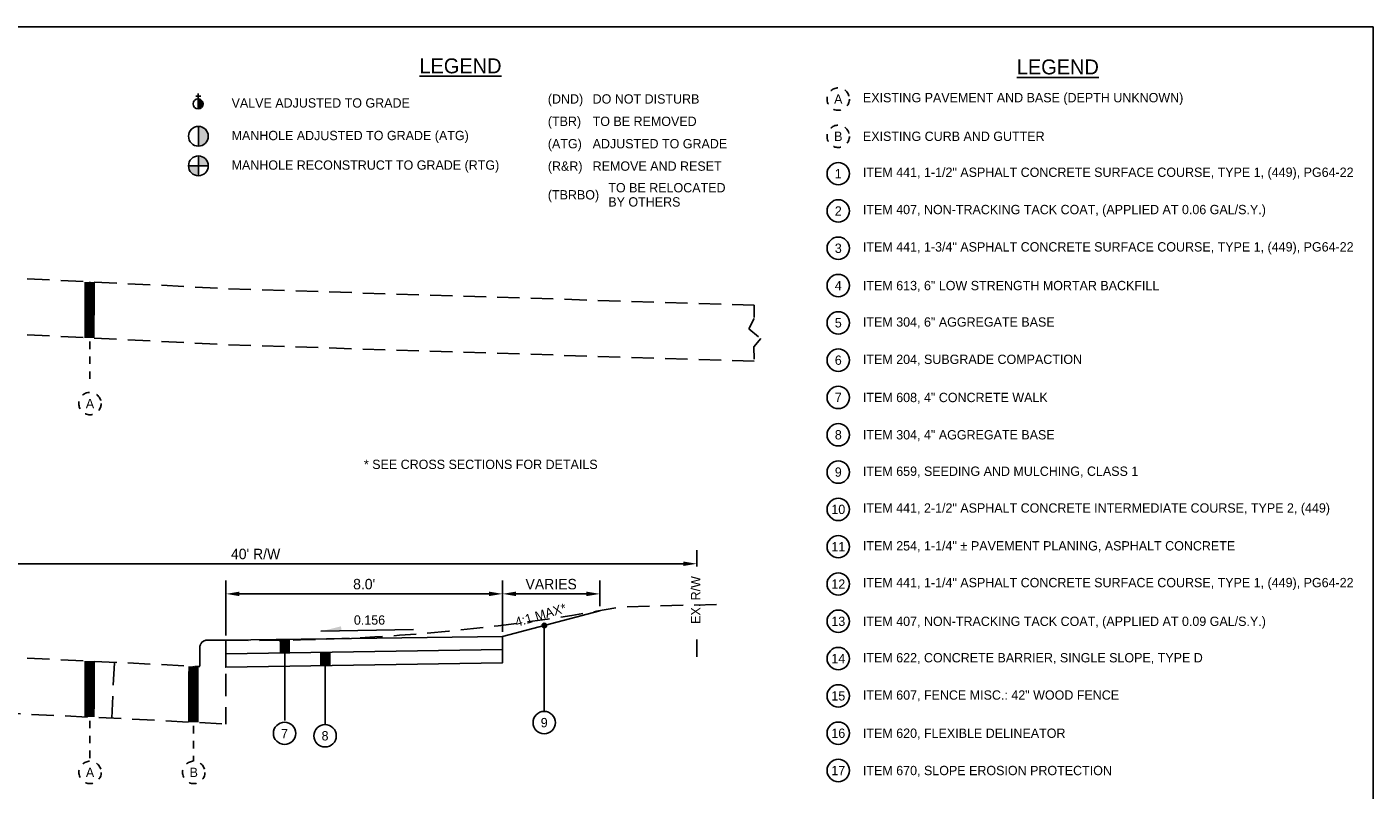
# Model space of a CAD drawing. Header units: feet. Extents: x 0 to 192, y -5 to 30.
# Tile 18 of 21: x 81 to 99, y 14 to 24. Entities that reach past the tile are written whole.
import ezdxf
from ezdxf.enums import TextEntityAlignment as Align

# ---------------------------------------------------------------- set-up
doc = ezdxf.new("R2010")
doc.units = ezdxf.units.FT
doc.header["$MEASUREMENT"] = 0
for name, pattern in [('CENTER', [2, 1.25, -0.25, 0.25, -0.25]), ('F', [0.15, 0.1, -0.05]), ('OhDOT_USTN3', [0.22, 0.165, -0.055])]:
    doc.linetypes.add(name, pattern=pattern)
for name, color, linetype in [('BORDER', 7, 'Continuous'), ('P-STORM', 3, 'Continuous'), ('PV_X_EOP', 27, 'OhDOT_USTN3'), ('text', 9, 'Continuous')]:
    doc.layers.add(name, color=color, linetype=linetype)
doc.layers.add('COLUMNS', color=6, linetype='Continuous', plot=False)
doc.layers.add('P-WATER', color=5, linetype='Continuous', true_color=0x0000ff)
doc.styles.add('Slanted-Normal', font='font31.shx', dxfattribs={"height": 0.14})
doc.styles.get("Standard").update_dxf_attribs({"font": 'arial.ttf'})
doc.dimstyles.new('COEC', dxfattribs={"dimscale": 13.9, "dimtxt": 0.18, "dimasz": 0.18, "dimexe": 0.18, "dimexo": 0.0625, "dimgap": 0.09, "dimtad": 1, "dimzin": 0, "dimdsep": 46, "dimtxsty": 'Standard', "dimcen": 0.09, "dimclrd": 256, "dimclre": 256, "dimclrt": 256, "dimaunit": 1, "dimadec": 4, "dimazin": 0, "dimtfac": 1, "dimtofl": 0, "dimtmove": 0, "dimatfit": 3, "dimfxl": 1, "dimtolj": 1, "dimtzin": 0, "dimlwd": -1, "dimlwe": -1, "dimarcsym": 0})

# ---------------------------------------------------------------- blocks, each defined once
blk = doc.blocks.new('*D30')
at = {"layer": 'Defpoints', "color": 0, "transparency": 16777216}
for p in [(77.722, 17.186), (89.541, 17.179), (89.541, 17.079)]:
    blk.add_point(p, dxfattribs=at)
at = {"layer": 'text', "transparency": 16777216}
for p, q in [((89.541, 17.141), (89.541, 17.359)), ((77.902, 17.179), (89.361, 17.179)), ((77.722, 17.124), (77.722, 16.999))]:
    blk.add_line(p, q, dxfattribs=at)
for points in [[(77.902, 17.209), (77.902, 17.149), (77.722, 17.179)], [(89.361, 17.209), (89.361, 17.149), (89.541, 17.179)]]:
    blk.add_solid(points, dxfattribs=at)
at = {"layer": 'text', "transparency": 16777216, "insert": (83.632, 17.309), "char_height": 0.14, "attachment_point": 5, "style": 'Slanted-Normal'}
blk.add_mtext("\\A1;40' R/W", dxfattribs=at)
blk = doc.blocks.new('*D33')
at = {"layer": 'Defpoints', "color": 0, "transparency": 16777216}
for p in [(86.938, 16.775), (83.234, 16.155), (86.938, 16.203)]:
    blk.add_point(p, dxfattribs=at)
at = {"layer": 'text', "transparency": 16777216}
for p, q in [((83.234, 16.218), (83.234, 16.955)), ((86.938, 16.265), (86.938, 16.955)), ((83.414, 16.775), (86.758, 16.775))]:
    blk.add_line(p, q, dxfattribs=at)
for points in [[(83.414, 16.805), (83.414, 16.745), (83.234, 16.775)], [(86.758, 16.805), (86.758, 16.745), (86.938, 16.775)]]:
    blk.add_solid(points, dxfattribs=at)
at = {"layer": 'text', "transparency": 16777216, "insert": (85.086, 16.905), "char_height": 0.14, "attachment_point": 5, "style": 'Slanted-Normal'}
blk.add_mtext("\\A1;8.0'", dxfattribs=at)
blk = doc.blocks.new('*D36')
at = {"layer": 'Defpoints', "color": 0, "transparency": 16777216}
for p in [(88.243, 16.775), (88.243, 16.55), (86.938, 16.203)]:
    blk.add_point(p, dxfattribs=at)
at = {"layer": 'text', "transparency": 16777216}
for p, q in [((86.938, 16.265), (86.938, 16.955)), ((88.243, 16.612), (88.243, 16.955)), ((87.118, 16.775), (88.063, 16.775))]:
    blk.add_line(p, q, dxfattribs=at)
for points in [[(87.118, 16.805), (87.118, 16.745), (86.938, 16.775)], [(88.063, 16.805), (88.063, 16.745), (88.243, 16.775)]]:
    blk.add_solid(points, dxfattribs=at)
at = {"layer": 'text', "transparency": 16777216, "insert": (87.59, 16.905), "char_height": 0.14, "attachment_point": 5, "style": 'Slanted-Normal'}
blk.add_mtext('\\A1;VARIES', dxfattribs=at)

msp = doc.modelspace()

# ---------------------------------------------------------------- hatches: boundary and pattern name
at = {"layer": 'P-STORM'}
msp.add_hatch(color=256, dxfattribs=at).paths.add_polyline_path([(82.86549, 22.77547, 0.41421356), (82.9983, 22.90828, 0.41421356), (82.86549, 23.04109)])
h = msp.add_hatch(color=256, dxfattribs=at)
h.dxf.hatch_style = 1
h.paths.add_polyline_path([(82.86549, 22.51205), (82.73268, 22.51205, 0.41421356), (82.86549, 22.37924)])
h.paths.add_polyline_path([(82.86549, 22.64486), (82.86549, 22.51205), (82.9983, 22.51205, 0.41421356)])
at = {"layer": 'P-WATER'}
msp.add_hatch(color=256, dxfattribs=at).paths.add_polyline_path([(82.86231, 23.27654, 0.41421356), (82.92871, 23.34294, 0.41421356), (82.86231, 23.40935)])
at = {"layer": 'text'}
h = msp.add_hatch(color=256, dxfattribs=at)
h.dxf.hatch_style = 1
edge = h.paths.add_edge_path()
edge.add_arc((87.49859, 16.35194), 0.03027, 180, 540, ccw=False)

# ---------------------------------------------------------------- linework, layer by layer
at = {"layer": 'BORDER', "flags": 128}
for points in [[(86.93767, 16.20299), (88.24312, 16.54965)], [(83.23389, 16.15527), (83.23171, 15.79104), (86.93712, 15.84885), (86.93714, 15.85871), (86.93714, 15.85871), (86.93767, 16.20299), (83.23389, 16.15527)], [(86.93661, 16.03094), (83.2328, 15.97316)]]:
    msp.add_lwpolyline(points, dxfattribs=at)
at = {"layer": 'COLUMNS', "color": 1}
msp.add_lwpolyline([(68.09752, 3.37445), (68.09752, 24.37445), (98.59752, 24.37445), (98.59752, 3.37445)], close=True, dxfattribs=at)
at = {"layer": 'P-STORM'}
for p, q in [((82.86549, 22.77547), (82.86549, 23.04109)), ((82.86549, 22.37924), (82.86549, 22.64486)), ((82.73268, 22.51205), (82.9983, 22.51205))]:
    msp.add_line(p, q, dxfattribs=at)
for centre in [(82.86549, 22.90828), (82.86549, 22.51205)]:
    msp.add_circle(centre, 0.13281, dxfattribs=at)
at = {"layer": 'P-WATER'}
for p, q in [((82.82976, 23.44755), (82.89676, 23.44755)), ((82.86231, 23.40935), (82.86231, 23.48339)), ((82.86231, 23.27654), (82.86231, 23.40935))]:
    msp.add_line(p, q, dxfattribs=at)
msp.add_circle((82.86231, 23.34294), 0.06641, dxfattribs=at)
at = {"layer": 'PV_X_EOP', "linetype": 'F', "ltscale": 3, "flags": 128}
for points in [[(70.67843, 20.9662), (72.9238, 21.04434), (75.118, 21.07784), (77.73395, 21.13349), (82.36563, 20.91105), (83.23419, 20.86496), (90.31036, 20.64387)], [(70.67738, 20.2152), (72.92275, 20.29334), (75.11695, 20.32684), (77.7329, 20.38249), (82.36458, 20.16005), (83.23315, 20.11396), (90.30931, 19.89287)], [(70.67813, 15.88291), (72.9235, 15.96105), (75.1177, 15.99455), (77.73365, 16.0502), (82.36533, 15.82776), (82.88363, 15.80026)], [(70.73713, 15.13451), (72.94227, 15.21125), (75.1314, 15.24467), (77.72362, 15.29981), (82.32747, 15.07871), (83.23389, 15.03061)]]:
    msp.add_lwpolyline(points, dxfattribs=at)
at = {"layer": 'PV_X_EOP'}
msp.add_lwpolyline([(90.31036, 20.64387), (90.31036, 20.46826), (90.23824, 20.32654), (90.39595, 20.19744), (90.30539, 20.08465), (90.30931, 19.89287)], dxfattribs=at)
at = {"layer": 'PV_X_EOP', "linetype": 'F', "ltscale": 3, "flags": 128}
msp.add_lwpolyline([(83.23389, 16.15527, 0.05005859), (88.52357, 16.60028), (89.90076, 16.63589)], format="xyb", dxfattribs=at)
at = {"layer": 'PV_X_EOP', "linetype": 'F', "ltscale": 3}
msp.add_lwpolyline([(82.88389, 15.80527), (82.88389, 16.05527, -0.41421356), (82.98389, 16.15527), (83.23389, 16.15527), (83.23389, 15.03061)], format="xyb", dxfattribs=at)
msp.add_lwpolyline([(81.74014, 15.85275), (81.70441, 15.10864)], dxfattribs=at)
at = {"layer": 'text', "linetype": 'F'}
for p, q in [((81.40978, 20.95696), (81.41246, 19.61586)), ((81.41052, 15.87361), (81.4132, 14.53251)), ((82.79961, 15.80471), (82.80215, 14.53251))]:
    msp.add_line(p, q, dxfattribs=at)
at = {"layer": 'text'}
for p, q in [((85.74448, 16.29901), (84.50453, 16.27318)), ((84.02294, 16.12217), (84.02124, 15.07831)), ((84.5645, 15.99393), (84.56277, 15.02312))]:
    msp.add_line(p, q, dxfattribs=at)
at = {"layer": 'text', "const_width": 0.14134}
for points in [[(81.40978, 20.95696), (81.40686, 20.20624)], [(84.02247, 16.16543), (84.02272, 15.98548)], [(84.5645, 15.99393), (84.56418, 15.81183)], [(81.41052, 15.87361), (81.40761, 15.12289)], [(82.79961, 15.80471), (82.79669, 15.05399)]]:
    msp.add_lwpolyline(points, dxfattribs=at)
at = {"layer": 'text', "flags": 128}
msp.add_lwpolyline([(87.49799, 16.35445), (87.497, 15.19946)], dxfattribs=at)
at = {"layer": 'text', "linetype": 'CENTER', "flags": 128}
msp.add_lwpolyline([(89.54189, 15.92919), (89.54181, 16.16319)], dxfattribs=at)
at = {"layer": 'text', "linetype": 'F'}
for centre in [(91.43552, 23.40757), (91.43552, 22.90757), (81.4138, 19.32586), (81.41455, 14.38251), (82.8035, 14.38251)]:
    msp.add_circle(centre, 0.15, dxfattribs=at)
at = {"layer": 'text'}
for centre, radius in [((91.43552, 22.40757), 0.15), ((91.43552, 21.90757), 0.15), ((91.43552, 21.40757), 0.15), ((91.43552, 20.90757), 0.15), ((91.43552, 20.40757), 0.15), ((91.43552, 19.90757), 0.15), ((91.43552, 19.40757), 0.15), ((91.43552, 18.90757), 0.15), ((91.43552, 18.40757), 0.15), ((91.43552, 17.90757), 0.15), ((91.43552, 17.40757), 0.15), ((91.43552, 16.90757), 0.15), ((91.43552, 16.40757), 0.15), ((87.49859, 16.35194), 0.03027), ((91.43552, 15.90757), 0.15), ((91.43552, 15.40757), 0.15), ((87.497, 15.04946), 0.15), ((84.02027, 14.90585), 0.15), ((84.56197, 14.87312), 0.15), ((91.43552, 14.90757), 0.15), ((91.43552, 14.40757), 0.15)]:
    msp.add_circle(centre, radius, dxfattribs=at)
msp.add_solid([(84.7773, 16.3401), (84.77858, 16.27889), (84.50453, 16.27318)], dxfattribs=at)

# ---------------------------------------------------------------- texts
at = {"layer": 'text', "style": 'Slanted-Normal'}
for p in [(86.37543, 23.75226), (94.37543, 23.73807)]:
    msp.add_text('%%ULEGEND', height=0.2, dxfattribs=at).set_placement(p, align=Align.CENTER)
for s, p in [('(DND)', (87.54548, 23.34639)), ('DO NOT DISTURB', (88.14548, 23.34639)), ('VALVE ADJUSTED TO GRADE', (83.31022, 23.29287)), ('(TBR)', (87.54548, 23.04639)), ('TO BE REMOVED', (88.14548, 23.04639)), ('MANHOLE ADJUSTED TO GRADE (ATG)', (83.31022, 22.85637)), ('(ATG)', (87.54548, 22.74639)), ('ADJUSTED TO GRADE', (88.14548, 22.74639)), ('MANHOLE RECONSTRUCT TO GRADE (RTG)', (83.31022, 22.46014)), ('(R&R)', (87.54548, 22.44639)), ('REMOVE AND RESET', (88.14548, 22.44639)), ('(TBRBO)', (87.54548, 22.06139)), ('TO BE RELOCATED', (88.35548, 22.15639)), ('BY OTHERS', (88.35548, 21.96639))]:
    msp.add_text(s, height=0.125, dxfattribs=at).set_placement(p)
for s, p in [('A', (91.43552, 23.40757)), ('B', (91.43552, 22.90757)), ('1', (91.43552, 22.40757)), ('2', (91.43552, 21.90757)), ('3', (91.43552, 21.40757)), ('4', (91.43552, 20.90757)), ('5', (91.43552, 20.40757)), ('6', (91.43552, 19.90757)), ('7', (91.43552, 19.40757)), ('A', (81.4138, 19.32586)), ('8', (91.43552, 18.90757)), ('9', (91.43552, 18.40757)), ('10', (91.43552, 17.90757)), ('11', (91.43552, 17.40757)), ('12', (91.43552, 16.90757)), ('13', (91.43552, 16.40757)), ('14', (91.43552, 15.90757)), ('15', (91.43552, 15.40757)), ('7', (84.01939, 14.90164)), ('9', (87.497, 15.04946)), ('16', (91.43552, 14.90757)), ('8', (84.56197, 14.87312)), ('A', (81.41455, 14.38251)), ('B', (82.8035, 14.38251)), ('17', (91.43552, 14.40757))]:
    msp.add_text(s, height=0.125, dxfattribs=at).set_placement(p, align=Align.MIDDLE)
for s, p in [('ITEM 613, 6" LOW STRENGTH MORTAR BACKFILL', (91.76552, 20.90757)), ('ITEM 608, 4" CONCRETE WALK', (91.76552, 19.40757)), ('ITEM 304, 4" AGGREGATE BASE', (91.76552, 18.90757)), ('ITEM 407, NON-TRACKING TACK COAT, (APPLIED AT 0.09 GAL/S.Y.)', (91.76552, 16.40757)), ('ITEM 620, FLEXIBLE DELINEATOR', (91.76552, 14.90757)), ('ITEM 670, SLOPE EROSION PROTECTION', (91.76552, 14.40757))]:
    msp.add_text(s, height=0.125, dxfattribs=at).set_placement(p, align=Align.MIDDLE_LEFT)
for s, rotation, p in [('4:1 MAX* ', 16.5, (87.12791, 16.33135)), ('0.156', 0.021998, (84.94815, 16.3623))]:
    msp.add_text(s, height=0.125, rotation=rotation, dxfattribs=at).set_placement(p)
at = {"layer": 'text', "char_height": 0.125, "attachment_point": 4, "style": 'Slanted-Normal'}
for s, insert, width in [('EXISTING PAVEMENT AND BASE (DEPTH UNKNOWN)', (91.76552, 23.40757), 4.5049331), ('EXISTING CURB AND GUTTER ', (91.76552, 22.90757), 5.5262377), ('ITEM 441, 1-1/2" ASPHALT CONCRETE SURFACE COURSE, TYPE 1, (449), PG64-22', (91.76552, 22.40757), 6.4270871), ('ITEM 407, NON-TRACKING TACK COAT, (APPLIED AT 0.06 GAL/S.Y.)', (91.76552, 21.90757), 6.5168618), ('ITEM 441, 1-3/4" ASPHALT CONCRETE SURFACE COURSE, TYPE 1, (449), PG64-22', (91.76552, 21.40757), 6.2391632), ('ITEM 304, 6" AGGREGATE BASE', (91.76552, 20.40757), 5.1741086), ('ITEM 204, SUBGRADE COMPACTION', (91.76552, 19.90757), 4.6552304), ('ITEM 659, SEEDING AND MULCHING, CLASS 1', (91.76552, 18.40757), 5.5262377), ('ITEM 441, 2-1/2" ASPHALT CONCRETE INTERMEDIATE COURSE, TYPE 2, (449)', (91.76552, 17.90757), 6.1075306), ('ITEM 254, 1-1/4" {\\fArial|b0|i1|c0|p34;%%P} PAVEMENT PLANING, ASPHALT CONCRETE  ', (91.76552, 17.40757), 6.2391632), ('ITEM 441, 1-1/4" ASPHALT CONCRETE SURFACE COURSE, TYPE 1, (449), PG64-22', (91.76552, 16.90757), 6.2391632), ('ITEM 622, CONCRETE BARRIER, SINGLE SLOPE, TYPE D', (91.76552, 15.90757), 6.3577791), ('ITEM 607, FENCE MISC.: 42" WOOD FENCE', (91.76552, 15.40757), 5.5262377)]:
    msp.add_mtext(s, dxfattribs=dict(at, insert=insert, width=width))
at = {"layer": 'text', "insert": (85.08229, 18.57355), "char_height": 0.125, "attachment_point": 1, "line_spacing_factor": 0.912, "style": 'Slanted-Normal'}
msp.add_mtext_dynamic_manual_height_columns('\\pxsm1.5;* SEE CROSS SECTIONS FOR DETAILS', width=4.0833814, gutter_width=19.02242, heights=[0], dxfattribs=at)
at = {"layer": 'text', "insert": (89.46298, 16.21311), "char_height": 0.125, "width": 0.8, "attachment_point": 1, "rotation": 90, "style": 'Slanted-Normal'}
msp.add_mtext('\\pxqr;EX. R/W', dxfattribs=at)

# ---------------------------------------------------------------- dimensions: what is measured, and where the dimension line sits
at = {"layer": 'text'}
dim = msp.add_linear_dim(base=(89.54147, 17.17912), p1=(77.72226, 17.18611), p2=(89.54147, 17.07888), text="40' R/W", dimstyle='COEC', override={"dimscale": 1, "dimtxt": 0.125, "dimgap": 0.06, "dimtxsty": 'Slanted-Normal'}, dxfattribs=at)
dim.commit()
dim.dimension.update_dxf_attribs({"geometry": '*D30', "text_midpoint": (83.63187, 17.17912), "dimtype": 160})
for base, p1, p2, text, picture, middle in [((86.93767, 16.77479), (83.23389, 16.15527), (86.93767, 16.20299), "8.0'", '*D33', (85.08578, 16.90479)), ((88.24312, 16.77479), (86.93767, 16.20299), (88.24312, 16.54965), 'VARIES', '*D36', (87.59039, 16.90479))]:
    dim = msp.add_linear_dim(base=base, p1=p1, p2=p2, text=text, dimstyle='COEC', override={"dimscale": 1, "dimtxt": 0.125, "dimgap": 0.06, "dimtxsty": 'Slanted-Normal'}, dxfattribs=at)
    dim.commit()
    dim.dimension.update_dxf_attribs({"geometry": picture, "text_midpoint": middle})

doc.saveas('drawing.dxf')
